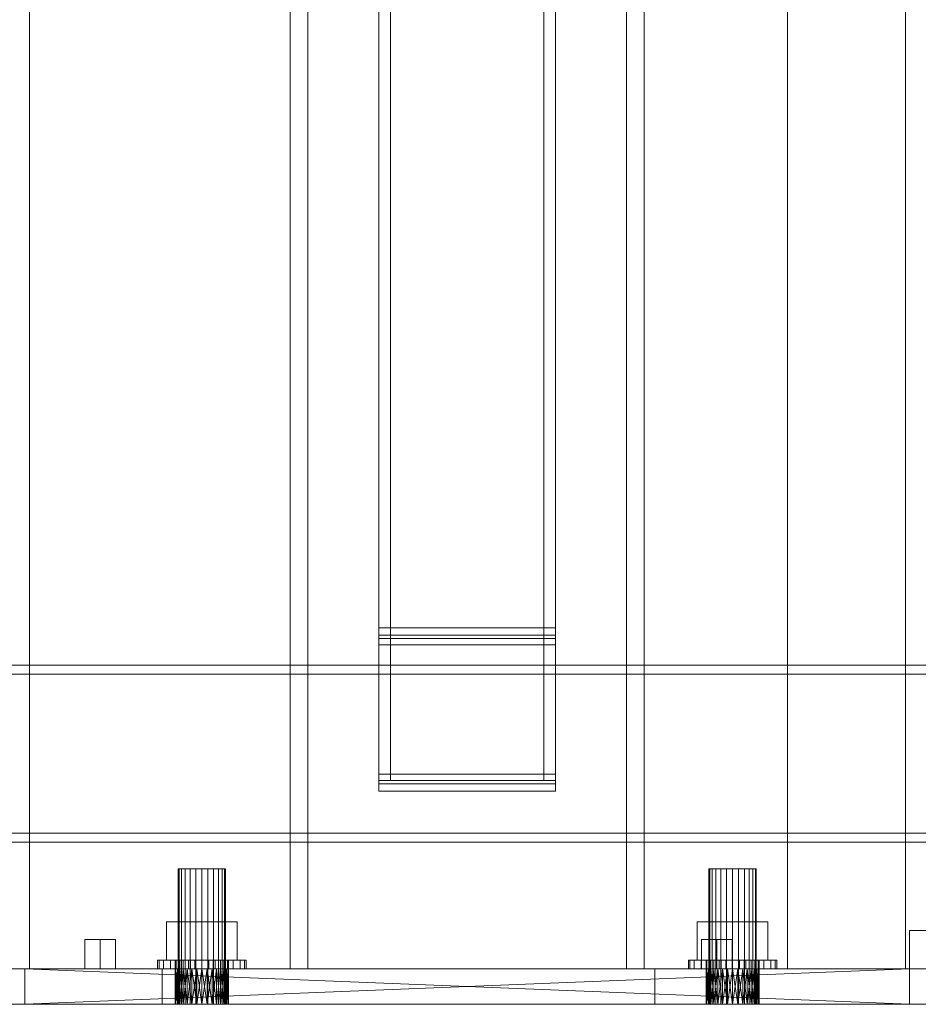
# Model space of a CAD drawing. Header units: millimetres. Extents: x -2233 to 61924, y -68080 to 6847.
# Tile 91 of 256: x 598 to 903, y -36000 to -35666. Entities that reach past the tile are written whole.
import ezdxf

# ---------------------------------------------------------------- set-up
doc = ezdxf.new("R2010")
doc.units = ezdxf.units.MM
for name, color, linetype, lineweight in [('COTAS_O', 1, 'Continuous', 0), ('COTAS_P', 1, 'Continuous', 0), ('frontal_C01', 7, 'Continuous', 0), ('frontal_C10', 7, 'Continuous', 0), ('frontal_mezcladora', 7, 'Continuous', 0), ('frontal_secador', 7, 'Continuous', 0)]:
    doc.layers.add(name, color=color, linetype=linetype, lineweight=lineweight)
doc.dimstyles.new('R19_100', dxfattribs={"dimtxt": 250, "dimasz": 150, "dimexe": 150, "dimexo": 80, "dimgap": 100, "dimtad": 1, "dimtih": 1, "dimtoh": 1, "dimdsep": 46, "dimcen": 0.09, "dimadec": 0, "dimazin": 0, "dimtfac": 1, "dimtdec": 4, "dimtofl": 0, "dimtmove": 0, "dimatfit": 3, "dimfxl": 1, "dimtolj": 1, "dimtzin": 0, "dimarcsym": 0})

# ---------------------------------------------------------------- blocks, each defined once
blk = doc.blocks.new('DIM_R28_60')
at = {"layer": 'COTAS_O'}
for p, q in [((-1400, -35300), (-1250, -35255)), ((1400, -35300), (1250, -35255)), ((-1400, -36000), (-1400, -35300)), ((-1400, -35300), (1400, -35300)), ((-1400, -35300), (-1250, -35345)), ((1400, -35300), (1250, -35345)), ((1400, -36000), (1400, -35300))]:
    blk.add_line(p, q, dxfattribs=at)
blk.add_text('2800 O', height=250, dxfattribs=at).set_placement((0, -35200))
blk = doc.blocks.new('DIM_R28_62')
at = {"layer": 'COTAS_P'}
for p, q in [((-305, -35300), (-155, -35255)), ((345, -35300), (195, -35255)), ((-305, -36000), (-305, -35300)), ((-305, -35300), (345, -35300)), ((-305, -35300), (-155, -35345)), ((345, -35300), (195, -35345)), ((345, -36000), (345, -35300))]:
    blk.add_line(p, q, dxfattribs=at)
blk.add_text('650 P', height=250, dxfattribs=at).set_placement((20, -35200))

msp = doc.modelspace()

# ---------------------------------------------------------------- linework, layer by layer
at = {"layer": 'frontal_C01'}
for p, q in [((900, -35975), (1060, -35975)), ((900, -36000), (900, -35975)), ((900, -36000), (1060, -36000))]:
    msp.add_line(p, q, dxfattribs=at)
at = {"layer": 'frontal_C10'}
for p, q in [((601.558, -35988), (601.558, -34270.568)), ((601.558, -35988), (601.558, -34279.739)), ((858.618, -34689.021), (858.618, -35988)), ((898.618, -35988), (898.618, -34690.549)), ((858.618, -35988), (858.618, -34698.191)), ((898.618, -35988), (898.618, -34699.72)), ((625.558, -35978), (620.362, -35978)), ((620.362, -35988), (620.362, -35978)), ((625.558, -35978), (630.754, -35978)), ((625.558, -35978), (625.558, -35988)), ((630.754, -35988), (630.754, -35978)), ((834.618, -35978), (829.422, -35978)), ((829.422, -35988), (829.422, -35978)), ((834.618, -35978), (839.814, -35978)), ((834.618, -35978), (834.618, -35988)), ((839.814, -35988), (839.814, -35978)), ((516.558, -35988), (646.558, -35988)), ((561.558, -35988), (601.558, -35988)), ((620.362, -35988), (625.558, -35988)), ((625.558, -35988), (630.754, -35988)), ((646.558, -36000), (646.558, -35988)), ((813.618, -35988), (943.618, -35988)), ((813.618, -36000), (813.618, -35988)), ((829.422, -35988), (834.618, -35988)), ((834.618, -35988), (839.814, -35988)), ((858.618, -35988), (898.618, -35988)), ((516.558, -36000), (646.558, -36000)), ((813.618, -36000), (943.618, -36000))]:
    msp.add_line(p, q, dxfattribs=at)
at = {"layer": 'frontal_mezcladora'}
for p, q in [((690, -35988), (690, -34900)), ((696, -35988), (696, -34900)), ((804, -35988), (804, -34900)), ((810, -35988), (810, -34900)), ((720, -35872.255), (720, -35022.255)), ((780, -35022.255), (780, -35872.255)), ((720, -35874.749), (720, -35024.749)), ((720, -35025.954), (720, -35875.954)), ((724, -35025.954), (724, -35875.954)), ((776, -35875.954), (776, -35025.954)), ((780, -35024.749), (780, -35874.749)), ((780, -35875.954), (780, -35025.954)), ((720, -35028.116), (720, -35878.116)), ((724, -35028.116), (724, -35878.116)), ((776, -35878.116), (776, -35028.116)), ((780, -35878.116), (780, -35028.116)), ((720, -35921.884), (720, -35071.884)), ((724, -35921.884), (724, -35071.884)), ((776, -35071.884), (776, -35921.884)), ((780, -35071.884), (780, -35921.884)), ((720, -35924.046), (720, -35074.046)), ((720, -35075.251), (720, -35925.251)), ((724, -35924.046), (724, -35074.046)), ((776, -35074.046), (776, -35924.046)), ((780, -35074.046), (780, -35924.046)), ((780, -35925.251), (780, -35075.251)), ((720, -35077.745), (720, -35927.745)), ((780, -35927.745), (780, -35077.745)), ((780, -35872.255), (720, -35872.255)), ((720, -35872.255), (720, -35875.954)), ((780, -35874.749), (720, -35874.749)), ((720, -35874.749), (720, -35878.116)), ((780, -35875.954), (780, -35872.255)), ((780, -35878.116), (780, -35874.749)), ((720, -35875.954), (780, -35875.954)), ((724, -35875.954), (720, -35875.954)), ((720, -35875.954), (720, -35924.046)), ((720, -35878.116), (780, -35878.116)), ((724, -35878.116), (720, -35878.116)), ((720, -35878.116), (720, -35921.884)), ((724, -35924.046), (724, -35875.954)), ((724, -35921.884), (724, -35878.116)), ((780, -35875.954), (776, -35875.954)), ((776, -35875.954), (776, -35924.046)), ((780, -35878.116), (776, -35878.116)), ((776, -35878.116), (776, -35921.884)), ((780, -35924.046), (780, -35875.954)), ((780, -35921.884), (780, -35878.116)), ((780, -35921.884), (720, -35921.884)), ((720, -35921.884), (720, -35925.251)), ((720, -35921.884), (724, -35921.884)), ((780, -35924.046), (720, -35924.046)), ((720, -35924.046), (720, -35927.745)), ((720, -35924.046), (724, -35924.046)), ((776, -35921.884), (780, -35921.884)), ((776, -35924.046), (780, -35924.046)), ((780, -35925.251), (780, -35921.884)), ((780, -35927.745), (780, -35924.046)), ((720, -35925.251), (780, -35925.251)), ((720, -35927.745), (780, -35927.745)), ((652.273, -35954), (652, -35954)), ((652, -36000), (652, -35954)), ((653.072, -35954), (652.273, -35954)), ((652.273, -36000), (652.273, -35954)), ((654.343, -35954), (653.072, -35954)), ((653.072, -36000), (653.072, -35954)), ((656, -35954), (654.343, -35954)), ((654.343, -36000), (654.343, -35954)), ((657.929, -35954), (656, -35954)), ((656, -36000), (656, -35954)), ((660, -35954), (657.929, -35954)), ((657.929, -36000), (657.929, -35954)), ((660, -35954), (662.071, -35954)), ((660, -35954), (660, -36000)), ((662.071, -35954), (664, -35954)), ((662.071, -36000), (662.071, -35954)), ((664, -35954), (665.657, -35954)), ((664, -36000), (664, -35954)), ((665.657, -35954), (666.928, -35954)), ((665.657, -36000), (665.657, -35954)), ((666.928, -35954), (667.727, -35954)), ((666.928, -36000), (666.928, -35954)), ((667.727, -35954), (668, -35954)), ((667.727, -36000), (667.727, -35954)), ((668, -36000), (668, -35954)), ((832.273, -35954), (832, -35954)), ((832, -36000), (832, -35954)), ((833.072, -35954), (832.273, -35954)), ((832.273, -36000), (832.273, -35954)), ((834.343, -35954), (833.072, -35954)), ((833.072, -36000), (833.072, -35954)), ((836, -35954), (834.343, -35954)), ((834.343, -36000), (834.343, -35954)), ((837.929, -35954), (836, -35954)), ((836, -36000), (836, -35954)), ((840, -35954), (837.929, -35954)), ((837.929, -36000), (837.929, -35954)), ((840, -35954), (842.071, -35954)), ((840, -35954), (840, -36000)), ((842.071, -35954), (844, -35954)), ((842.071, -36000), (842.071, -35954)), ((844, -35954), (845.657, -35954)), ((844, -36000), (844, -35954)), ((845.657, -35954), (846.928, -35954)), ((845.657, -36000), (845.657, -35954)), ((846.928, -35954), (847.727, -35954)), ((846.928, -36000), (846.928, -35954)), ((847.727, -35954), (848, -35954)), ((847.727, -36000), (847.727, -35954)), ((848, -36000), (848, -35954)), ((648.006, -35985), (648.006, -35972)), ((648.006, -35972), (660, -35972)), ((648.006, -35972), (653.072, -35972)), ((660, -35972), (653.072, -35972)), ((653.072, -35972), (653.072, -35985)), ((671.994, -35972), (660, -35972)), ((660, -35972), (660, -35985)), ((660, -35972), (666.928, -35972)), ((666.928, -35972), (666.928, -35985)), ((671.994, -35972), (666.928, -35972)), ((671.994, -35985), (671.994, -35972)), ((828.006, -35985), (828.006, -35972)), ((828.006, -35972), (840, -35972)), ((828.006, -35972), (833.072, -35972)), ((840, -35972), (833.072, -35972)), ((833.072, -35972), (833.072, -35985)), ((851.994, -35972), (840, -35972)), ((840, -35972), (840, -35985)), ((840, -35972), (846.928, -35972)), ((846.928, -35972), (846.928, -35985)), ((851.994, -35972), (846.928, -35972)), ((851.994, -35985), (851.994, -35972)), ((645, -35988), (645, -35985)), ((645, -35985), (645.511, -35985)), ((645, -35985), (651, -35985)), ((645.511, -35988), (645.511, -35985)), ((645.511, -35985), (647.01, -35985)), ((645.511, -35985), (651.307, -35985)), ((647.01, -35988), (647.01, -35985)), ((647.01, -35985), (649.393, -35985)), ((647.01, -35985), (652.206, -35985)), ((660, -35985), (648.006, -35985)), ((653.072, -35985), (648.006, -35985)), ((649.393, -35988), (649.393, -35985)), ((649.393, -35985), (652.5, -35985)), ((649.393, -35985), (653.636, -35985)), ((651.307, -35985), (651, -35985)), ((651, -35985), (651, -35988)), ((652.206, -35985), (651.307, -35985)), ((651.307, -35985), (651.307, -35988)), ((653.636, -35985), (652.206, -35985)), ((652.206, -35985), (652.206, -35988)), ((652.5, -35988), (652.5, -35985)), ((652.5, -35985), (656.118, -35985)), ((652.5, -35985), (655.5, -35985)), ((653.072, -35985), (660, -35985)), ((655.5, -35985), (653.636, -35985)), ((653.636, -35985), (653.636, -35988)), ((657.671, -35985), (655.5, -35985)), ((655.5, -35985), (655.5, -35988)), ((656.118, -35988), (656.118, -35985)), ((656.118, -35985), (660, -35985)), ((656.118, -35985), (657.671, -35985)), ((660, -35985), (657.671, -35985)), ((657.671, -35985), (657.671, -35988)), ((663.882, -35985), (660, -35985)), ((660, -35985), (660, -35988)), ((660, -35985), (662.329, -35985)), ((660, -35985), (671.994, -35985)), ((666.928, -35985), (660, -35985)), ((662.329, -35985), (662.329, -35988)), ((663.882, -35985), (662.329, -35985)), ((662.329, -35985), (664.5, -35985)), ((663.882, -35988), (663.882, -35985)), ((667.5, -35985), (663.882, -35985)), ((664.5, -35985), (664.5, -35988)), ((667.5, -35985), (664.5, -35985)), ((664.5, -35985), (666.364, -35985)), ((666.364, -35985), (666.364, -35988)), ((670.607, -35985), (666.364, -35985)), ((666.364, -35985), (667.794, -35985)), ((666.928, -35985), (671.994, -35985)), ((667.5, -35988), (667.5, -35985)), ((670.607, -35985), (667.5, -35985)), ((667.794, -35985), (667.794, -35988)), ((672.99, -35985), (667.794, -35985)), ((667.794, -35985), (668.693, -35985)), ((668.693, -35985), (668.693, -35988)), ((674.489, -35985), (668.693, -35985)), ((668.693, -35985), (669, -35985)), ((669, -35985), (669, -35988)), ((675, -35985), (669, -35985)), ((670.607, -35988), (670.607, -35985)), ((672.99, -35985), (670.607, -35985)), ((672.99, -35988), (672.99, -35985)), ((674.489, -35985), (672.99, -35985)), ((674.489, -35988), (674.489, -35985)), ((675, -35985), (674.489, -35985)), ((675, -35988), (675, -35985)), ((825, -35988), (825, -35985)), ((825, -35985), (825.511, -35985)), ((825, -35985), (831, -35985)), ((825.511, -35988), (825.511, -35985)), ((825.511, -35985), (827.01, -35985)), ((825.511, -35985), (831.307, -35985)), ((827.01, -35988), (827.01, -35985)), ((827.01, -35985), (829.393, -35985)), ((827.01, -35985), (832.206, -35985)), ((840, -35985), (828.006, -35985)), ((833.072, -35985), (828.006, -35985)), ((829.393, -35988), (829.393, -35985)), ((829.393, -35985), (832.5, -35985)), ((829.393, -35985), (833.636, -35985)), ((831.307, -35985), (831, -35985)), ((831, -35985), (831, -35988)), ((832.206, -35985), (831.307, -35985)), ((831.307, -35985), (831.307, -35988)), ((833.636, -35985), (832.206, -35985)), ((832.206, -35985), (832.206, -35988)), ((832.5, -35988), (832.5, -35985)), ((832.5, -35985), (836.118, -35985)), ((832.5, -35985), (835.5, -35985)), ((833.072, -35985), (840, -35985)), ((835.5, -35985), (833.636, -35985)), ((833.636, -35985), (833.636, -35988)), ((837.671, -35985), (835.5, -35985)), ((835.5, -35985), (835.5, -35988)), ((836.118, -35988), (836.118, -35985)), ((836.118, -35985), (840, -35985)), ((836.118, -35985), (837.671, -35985)), ((840, -35985), (837.671, -35985)), ((837.671, -35985), (837.671, -35988)), ((843.882, -35985), (840, -35985)), ((840, -35985), (840, -35988)), ((840, -35985), (842.329, -35985)), ((840, -35985), (851.994, -35985)), ((846.928, -35985), (840, -35985)), ((842.329, -35985), (842.329, -35988)), ((843.882, -35985), (842.329, -35985)), ((842.329, -35985), (844.5, -35985)), ((843.882, -35988), (843.882, -35985)), ((847.5, -35985), (843.882, -35985)), ((844.5, -35985), (844.5, -35988)), ((847.5, -35985), (844.5, -35985)), ((844.5, -35985), (846.364, -35985)), ((846.364, -35985), (846.364, -35988)), ((850.607, -35985), (846.364, -35985)), ((846.364, -35985), (847.794, -35985)), ((846.928, -35985), (851.994, -35985)), ((847.5, -35988), (847.5, -35985)), ((850.607, -35985), (847.5, -35985)), ((847.794, -35985), (847.794, -35988)), ((852.99, -35985), (847.794, -35985)), ((847.794, -35985), (848.693, -35985)), ((848.693, -35985), (848.693, -35988)), ((854.489, -35985), (848.693, -35985)), ((848.693, -35985), (849, -35985)), ((849, -35985), (849, -35988)), ((855, -35985), (849, -35985)), ((850.607, -35988), (850.607, -35985)), ((852.99, -35985), (850.607, -35985)), ((852.99, -35988), (852.99, -35985)), ((854.489, -35985), (852.99, -35985)), ((854.489, -35988), (854.489, -35985)), ((855, -35985), (854.489, -35985)), ((855, -35988), (855, -35985)), ((840, -35988), (600, -35988)), ((600, -35988), (838.244, -35988)), ((600, -35988), (660, -35988)), ((661.756, -35988), (600, -35988)), ((600, -35988), (658.244, -35988)), ((900, -35988), (600, -35988)), ((600, -35988), (836.556, -35988)), ((663.444, -35988), (600, -35988)), ((600, -35988), (656.556, -35988)), ((600, -35988), (835, -35988)), ((665, -35988), (600, -35988)), ((600, -35988), (655, -35988)), ((600, -35988), (833.636, -35988)), ((600, -35988), (653.636, -35988)), ((600, -35988), (832.517, -35988)), ((600, -35988), (652.517, -35988)), ((600, -35988), (831.685, -35988)), ((600, -35988), (651.685, -35988)), ((600, -35988), (831.173, -35988)), ((600, -35988), (651.173, -35988)), ((600, -35988), (831, -35988)), ((600, -35988), (651, -35988)), ((841.756, -35988), (600, -35988)), ((600, -36000), (600, -35988)), ((900, -36000), (600, -35988)), ((600, -36000), (900, -35988)), ((645.511, -35988), (645, -35988)), ((651, -35988), (645, -35988)), ((647.01, -35988), (645.511, -35988)), ((651.307, -35988), (645.511, -35988)), ((649.393, -35988), (647.01, -35988)), ((652.206, -35988), (647.01, -35988)), ((652.5, -35988), (649.393, -35988)), ((653.636, -35988), (649.393, -35988)), ((651, -35988), (651.173, -35988)), ((660, -35988), (651, -35988)), ((658.244, -35988), (651, -35988)), ((656.556, -35988), (651, -35988)), ((655, -35988), (651, -35988)), ((653.636, -35988), (651, -35988)), ((652.517, -35988), (651, -35988)), ((651, -36000), (651.173, -35988)), ((651, -36000), (651, -35988)), ((651.173, -36000), (651, -35988)), ((651, -35988), (651.307, -35988)), ((651.173, -35988), (651.685, -35988)), ((660, -35988), (651.173, -35988)), ((651.173, -36000), (651.685, -35988)), ((651.173, -36000), (651.173, -35988)), ((651.685, -36000), (651.173, -35988)), ((651.307, -35988), (652.206, -35988)), ((651.685, -35988), (652.517, -35988)), ((660, -35988), (651.685, -35988)), ((651.685, -36000), (652.517, -35988)), ((651.685, -36000), (651.685, -35988)), ((652.517, -36000), (651.685, -35988)), ((652.206, -35988), (653.636, -35988)), ((656.118, -35988), (652.5, -35988)), ((655.5, -35988), (652.5, -35988)), ((652.517, -35988), (653.636, -35988)), ((660, -35988), (652.517, -35988)), ((652.517, -36000), (653.636, -35988)), ((652.517, -36000), (652.517, -35988)), ((653.636, -36000), (652.517, -35988)), ((653.636, -35988), (655, -35988)), ((660, -35988), (653.636, -35988)), ((653.636, -36000), (655, -35988)), ((653.636, -36000), (653.636, -35988)), ((655, -36000), (653.636, -35988)), ((653.636, -35988), (655.5, -35988)), ((655, -35988), (656.556, -35988)), ((660, -35988), (655, -35988)), ((655, -36000), (656.556, -35988)), ((655, -36000), (655, -35988)), ((656.556, -36000), (655, -35988)), ((655.5, -35988), (657.671, -35988)), ((660, -35988), (656.118, -35988)), ((657.671, -35988), (656.118, -35988)), ((656.556, -35988), (658.244, -35988)), ((660, -35988), (656.556, -35988)), ((656.556, -36000), (658.244, -35988)), ((656.556, -36000), (656.556, -35988)), ((658.244, -36000), (656.556, -35988)), ((657.671, -35988), (660, -35988)), ((658.244, -35988), (660, -35988)), ((658.244, -36000), (660, -35988)), ((658.244, -36000), (658.244, -35988)), ((660, -36000), (658.244, -35988)), ((660, -35988), (661.756, -35988)), ((660, -35988), (663.444, -35988)), ((660, -35988), (665, -35988)), ((660, -35988), (666.364, -35988)), ((660, -35988), (667.483, -35988)), ((660, -35988), (668.315, -35988)), ((660, -35988), (668.827, -35988)), ((660, -35988), (669, -35988)), ((660, -35988), (660, -36000)), ((661.756, -36000), (660, -35988)), ((660, -36000), (661.756, -35988)), ((660, -35988), (663.882, -35988)), ((662.329, -35988), (660, -35988)), ((661.756, -35988), (663.444, -35988)), ((661.756, -35988), (669, -35988)), ((661.756, -36000), (661.756, -35988)), ((663.444, -36000), (661.756, -35988)), ((661.756, -36000), (663.444, -35988)), ((662.329, -35988), (663.882, -35988)), ((664.5, -35988), (662.329, -35988)), ((663.444, -35988), (665, -35988)), ((663.444, -35988), (669, -35988)), ((663.444, -36000), (663.444, -35988)), ((665, -36000), (663.444, -35988)), ((663.444, -36000), (665, -35988)), ((663.882, -35988), (667.5, -35988)), ((664.5, -35988), (667.5, -35988)), ((666.364, -35988), (664.5, -35988)), ((666.364, -35988), (665, -35988)), ((665, -35988), (669, -35988)), ((665, -35988), (833.636, -35988)), ((840, -35988), (665, -35988)), ((665, -36000), (665, -35988)), ((666.364, -36000), (665, -35988)), ((665, -36000), (666.364, -35988)), ((667.483, -35988), (666.364, -35988)), ((666.364, -35988), (669, -35988)), ((666.364, -35988), (833.636, -35988)), ((666.364, -35988), (831, -35988)), ((666.364, -35988), (831.173, -35988)), ((666.364, -35988), (831.685, -35988)), ((666.364, -35988), (832.517, -35988)), ((840, -35988), (666.364, -35988)), ((666.364, -36000), (666.364, -35988)), ((667.483, -36000), (666.364, -35988)), ((666.364, -36000), (667.483, -35988)), ((666.364, -35988), (670.607, -35988)), ((667.794, -35988), (666.364, -35988)), ((668.315, -35988), (667.483, -35988)), ((667.483, -35988), (669, -35988)), ((667.483, -35988), (833.636, -35988)), ((840, -35988), (667.483, -35988)), ((667.483, -36000), (667.483, -35988)), ((668.315, -36000), (667.483, -35988)), ((667.483, -36000), (668.315, -35988)), ((667.5, -35988), (670.607, -35988)), ((667.794, -35988), (672.99, -35988)), ((668.693, -35988), (667.794, -35988)), ((668.827, -35988), (668.315, -35988)), ((668.315, -35988), (669, -35988)), ((668.315, -35988), (833.636, -35988)), ((840, -35988), (668.315, -35988)), ((668.315, -36000), (668.315, -35988)), ((668.827, -36000), (668.315, -35988)), ((668.315, -36000), (668.827, -35988)), ((668.693, -35988), (674.489, -35988)), ((669, -35988), (668.693, -35988)), ((669, -35988), (668.827, -35988)), ((668.827, -35988), (833.636, -35988)), ((668.827, -35988), (840, -35988)), ((668.827, -36000), (668.827, -35988)), ((669, -36000), (668.827, -35988)), ((668.827, -36000), (669, -35988)), ((669, -35988), (833.636, -35988)), ((669, -35988), (835, -35988)), ((669, -35988), (836.556, -35988)), ((669, -35988), (838.244, -35988)), ((669, -35988), (840, -35988)), ((669, -36000), (669, -35988)), ((669, -35988), (675, -35988)), ((670.607, -35988), (672.99, -35988)), ((672.99, -35988), (674.489, -35988)), ((674.489, -35988), (675, -35988)), ((690, -35988), (696, -35988)), ((696, -35988), (804, -35988)), ((804, -35988), (810, -35988)), ((825.511, -35988), (825, -35988)), ((831, -35988), (825, -35988)), ((827.01, -35988), (825.511, -35988)), ((831.307, -35988), (825.511, -35988)), ((829.393, -35988), (827.01, -35988)), ((832.206, -35988), (827.01, -35988)), ((832.5, -35988), (829.393, -35988)), ((833.636, -35988), (829.393, -35988)), ((831, -35988), (831.173, -35988)), ((840, -35988), (831, -35988)), ((838.244, -35988), (831, -35988)), ((836.556, -35988), (831, -35988)), ((835, -35988), (831, -35988)), ((833.636, -35988), (831, -35988)), ((831, -36000), (831.173, -35988)), ((831, -36000), (831, -35988)), ((831.173, -36000), (831, -35988)), ((831, -35988), (831.307, -35988)), ((831.173, -35988), (831.685, -35988)), ((840, -35988), (831.173, -35988)), ((831.173, -36000), (831.685, -35988)), ((831.173, -36000), (831.173, -35988)), ((831.685, -36000), (831.173, -35988)), ((831.307, -35988), (832.206, -35988)), ((831.685, -35988), (832.517, -35988)), ((840, -35988), (831.685, -35988)), ((831.685, -36000), (832.517, -35988)), ((831.685, -36000), (831.685, -35988)), ((832.517, -36000), (831.685, -35988)), ((832.206, -35988), (833.636, -35988)), ((836.118, -35988), (832.5, -35988)), ((835.5, -35988), (832.5, -35988)), ((832.517, -35988), (833.636, -35988)), ((840, -35988), (832.517, -35988)), ((832.517, -36000), (833.636, -35988)), ((832.517, -36000), (832.517, -35988)), ((833.636, -36000), (832.517, -35988)), ((833.636, -35988), (835, -35988)), ((840, -35988), (833.636, -35988)), ((833.636, -36000), (835, -35988)), ((833.636, -36000), (833.636, -35988)), ((835, -36000), (833.636, -35988)), ((833.636, -35988), (835.5, -35988)), ((835, -35988), (836.556, -35988)), ((840, -35988), (835, -35988)), ((835, -36000), (836.556, -35988)), ((835, -36000), (835, -35988)), ((836.556, -36000), (835, -35988)), ((835.5, -35988), (837.671, -35988)), ((840, -35988), (836.118, -35988)), ((837.671, -35988), (836.118, -35988)), ((836.556, -35988), (838.244, -35988)), ((840, -35988), (836.556, -35988)), ((836.556, -36000), (838.244, -35988)), ((836.556, -36000), (836.556, -35988)), ((838.244, -36000), (836.556, -35988)), ((837.671, -35988), (840, -35988)), ((838.244, -35988), (840, -35988)), ((838.244, -36000), (840, -35988)), ((838.244, -36000), (838.244, -35988)), ((840, -36000), (838.244, -35988)), ((840, -35988), (841.756, -35988)), ((840, -35988), (900, -35988)), ((840, -35988), (840, -36000)), ((841.756, -36000), (840, -35988)), ((840, -36000), (841.756, -35988)), ((840, -35988), (843.882, -35988)), ((842.329, -35988), (840, -35988)), ((841.756, -35988), (900, -35988)), ((843.444, -35988), (841.756, -35988)), ((841.756, -35988), (845, -35988)), ((841.756, -35988), (846.364, -35988)), ((841.756, -35988), (847.483, -35988)), ((841.756, -35988), (848.315, -35988)), ((841.756, -35988), (848.827, -35988)), ((841.756, -35988), (849, -35988)), ((841.756, -36000), (841.756, -35988)), ((843.444, -36000), (841.756, -35988)), ((841.756, -36000), (843.444, -35988)), ((842.329, -35988), (843.882, -35988)), ((844.5, -35988), (842.329, -35988)), ((843.444, -35988), (900, -35988)), ((845, -35988), (843.444, -35988)), ((843.444, -35988), (849, -35988)), ((843.444, -36000), (843.444, -35988)), ((845, -36000), (843.444, -35988)), ((843.444, -36000), (845, -35988)), ((843.882, -35988), (847.5, -35988)), ((844.5, -35988), (847.5, -35988)), ((846.364, -35988), (844.5, -35988)), ((845, -35988), (900, -35988)), ((846.364, -35988), (845, -35988)), ((845, -35988), (849, -35988)), ((845, -36000), (845, -35988)), ((846.364, -36000), (845, -35988)), ((845, -36000), (846.364, -35988)), ((846.364, -35988), (900, -35988)), ((847.483, -35988), (846.364, -35988)), ((846.364, -35988), (849, -35988)), ((846.364, -36000), (846.364, -35988)), ((847.483, -36000), (846.364, -35988)), ((846.364, -36000), (847.483, -35988)), ((846.364, -35988), (850.607, -35988)), ((847.794, -35988), (846.364, -35988)), ((847.483, -35988), (900, -35988)), ((848.315, -35988), (847.483, -35988)), ((847.483, -35988), (849, -35988)), ((847.483, -36000), (847.483, -35988)), ((848.315, -36000), (847.483, -35988)), ((847.483, -36000), (848.315, -35988)), ((847.5, -35988), (850.607, -35988)), ((847.794, -35988), (852.99, -35988)), ((848.693, -35988), (847.794, -35988)), ((848.315, -35988), (900, -35988)), ((848.827, -35988), (848.315, -35988)), ((848.315, -36000), (848.315, -35988)), ((848.827, -36000), (848.315, -35988)), ((848.315, -36000), (848.827, -35988)), ((848.693, -35988), (854.489, -35988)), ((849, -35988), (848.693, -35988)), ((848.827, -35988), (900, -35988)), ((849, -35988), (848.827, -35988)), ((848.827, -36000), (848.827, -35988)), ((849, -36000), (848.827, -35988)), ((848.827, -36000), (849, -35988)), ((849, -35988), (900, -35988)), ((849, -36000), (849, -35988)), ((849, -35988), (855, -35988)), ((850.607, -35988), (852.99, -35988)), ((852.99, -35988), (854.489, -35988)), ((854.489, -35988), (855, -35988)), ((900, -36000), (900, -35988)), ((600, -36000), (840, -36000)), ((838.244, -36000), (600, -36000)), ((660, -36000), (600, -36000)), ((600, -36000), (661.756, -36000)), ((658.244, -36000), (600, -36000)), ((600, -36000), (900, -36000)), ((836.556, -36000), (600, -36000)), ((600, -36000), (663.444, -36000)), ((656.556, -36000), (600, -36000)), ((835, -36000), (600, -36000)), ((600, -36000), (665, -36000)), ((655, -36000), (600, -36000)), ((833.636, -36000), (600, -36000)), ((653.636, -36000), (600, -36000)), ((832.517, -36000), (600, -36000)), ((652.517, -36000), (600, -36000)), ((831.685, -36000), (600, -36000)), ((651.685, -36000), (600, -36000)), ((831.173, -36000), (600, -36000)), ((651.173, -36000), (600, -36000)), ((831, -36000), (600, -36000)), ((651, -36000), (600, -36000)), ((600, -36000), (841.756, -36000)), ((651.173, -36000), (651, -36000)), ((651, -36000), (660, -36000)), ((651, -36000), (658.244, -36000)), ((651, -36000), (656.556, -36000)), ((651, -36000), (655, -36000)), ((651, -36000), (653.636, -36000)), ((651, -36000), (652.517, -36000)), ((651.685, -36000), (651.173, -36000)), ((651.173, -36000), (660, -36000)), ((652.517, -36000), (651.685, -36000)), ((651.685, -36000), (660, -36000)), ((652.273, -36000), (652, -36000)), ((653.072, -36000), (652.273, -36000)), ((653.636, -36000), (652.517, -36000)), ((652.517, -36000), (660, -36000)), ((654.343, -36000), (653.072, -36000)), ((655, -36000), (653.636, -36000)), ((653.636, -36000), (660, -36000)), ((656, -36000), (654.343, -36000)), ((656.556, -36000), (655, -36000)), ((655, -36000), (660, -36000)), ((657.929, -36000), (656, -36000)), ((658.244, -36000), (656.556, -36000)), ((656.556, -36000), (660, -36000)), ((657.929, -36000), (660, -36000)), ((660, -36000), (658.244, -36000)), ((661.756, -36000), (660, -36000)), ((663.444, -36000), (660, -36000)), ((665, -36000), (660, -36000)), ((666.364, -36000), (660, -36000)), ((667.483, -36000), (660, -36000)), ((668.315, -36000), (660, -36000)), ((668.827, -36000), (660, -36000)), ((669, -36000), (660, -36000)), ((660, -36000), (662.071, -36000)), ((663.444, -36000), (661.756, -36000)), ((669, -36000), (661.756, -36000)), ((662.071, -36000), (664, -36000)), ((665, -36000), (663.444, -36000)), ((669, -36000), (663.444, -36000)), ((664, -36000), (665.657, -36000)), ((665, -36000), (666.364, -36000)), ((669, -36000), (665, -36000)), ((833.636, -36000), (665, -36000)), ((665, -36000), (840, -36000)), ((665.657, -36000), (666.928, -36000)), ((666.364, -36000), (667.483, -36000)), ((669, -36000), (666.364, -36000)), ((833.636, -36000), (666.364, -36000)), ((831, -36000), (666.364, -36000)), ((831.173, -36000), (666.364, -36000)), ((831.685, -36000), (666.364, -36000)), ((832.517, -36000), (666.364, -36000)), ((666.364, -36000), (840, -36000)), ((666.928, -36000), (667.727, -36000)), ((667.483, -36000), (668.315, -36000)), ((669, -36000), (667.483, -36000)), ((833.636, -36000), (667.483, -36000)), ((667.483, -36000), (840, -36000)), ((667.727, -36000), (668, -36000)), ((668.315, -36000), (668.827, -36000)), ((669, -36000), (668.315, -36000)), ((833.636, -36000), (668.315, -36000)), ((668.315, -36000), (840, -36000)), ((668.827, -36000), (669, -36000)), ((833.636, -36000), (668.827, -36000)), ((840, -36000), (668.827, -36000)), ((833.636, -36000), (669, -36000)), ((835, -36000), (669, -36000)), ((836.556, -36000), (669, -36000)), ((838.244, -36000), (669, -36000)), ((840, -36000), (669, -36000)), ((831.173, -36000), (831, -36000)), ((831, -36000), (840, -36000)), ((831, -36000), (838.244, -36000)), ((831, -36000), (836.556, -36000)), ((831, -36000), (835, -36000)), ((831, -36000), (833.636, -36000)), ((831.685, -36000), (831.173, -36000)), ((831.173, -36000), (840, -36000)), ((832.517, -36000), (831.685, -36000)), ((831.685, -36000), (840, -36000)), ((832.273, -36000), (832, -36000)), ((833.072, -36000), (832.273, -36000)), ((833.636, -36000), (832.517, -36000)), ((832.517, -36000), (840, -36000)), ((834.343, -36000), (833.072, -36000)), ((835, -36000), (833.636, -36000)), ((833.636, -36000), (840, -36000)), ((836, -36000), (834.343, -36000)), ((836.556, -36000), (835, -36000)), ((835, -36000), (840, -36000)), ((837.929, -36000), (836, -36000)), ((838.244, -36000), (836.556, -36000)), ((836.556, -36000), (840, -36000)), ((837.929, -36000), (840, -36000)), ((840, -36000), (838.244, -36000)), ((841.756, -36000), (840, -36000)), ((900, -36000), (840, -36000)), ((840, -36000), (842.071, -36000)), ((900, -36000), (841.756, -36000)), ((841.756, -36000), (843.444, -36000)), ((845, -36000), (841.756, -36000)), ((846.364, -36000), (841.756, -36000)), ((847.483, -36000), (841.756, -36000)), ((848.315, -36000), (841.756, -36000)), ((848.827, -36000), (841.756, -36000)), ((849, -36000), (841.756, -36000)), ((842.071, -36000), (844, -36000)), ((900, -36000), (843.444, -36000)), ((843.444, -36000), (845, -36000)), ((849, -36000), (843.444, -36000)), ((844, -36000), (845.657, -36000)), ((900, -36000), (845, -36000)), ((845, -36000), (846.364, -36000)), ((849, -36000), (845, -36000)), ((845.657, -36000), (846.928, -36000)), ((900, -36000), (846.364, -36000)), ((846.364, -36000), (847.483, -36000)), ((849, -36000), (846.364, -36000)), ((846.928, -36000), (847.727, -36000)), ((900, -36000), (847.483, -36000)), ((847.483, -36000), (848.315, -36000)), ((849, -36000), (847.483, -36000)), ((847.727, -36000), (848, -36000)), ((900, -36000), (848.315, -36000)), ((848.315, -36000), (848.827, -36000)), ((900, -36000), (848.827, -36000)), ((848.827, -36000), (849, -36000)), ((900, -36000), (849, -36000))]:
    msp.add_line(p, q, dxfattribs=at)
at = {"layer": 'frontal_secador'}
for p, q in [((-1265, -35885), (1265, -35885)), ((-1265, -35888), (1265, -35888)), ((-1265, -35942), (1265, -35942)), ((-1265, -35945), (1265, -35945)), ((-1400, -36000), (1400, -36000))]:
    msp.add_line(p, q, dxfattribs=at)

# ---------------------------------------------------------------- dimensions: what is measured, and where the dimension line sits
at = {"layer": 'COTAS_O'}
dim = msp.add_aligned_dim(p1=(-1400, -36000), p2=(1400, -36000), distance=700, text='<> O', dimstyle='R19_100', dxfattribs=at)
dim.commit()
dim.dimension.update_dxf_attribs({"geometry": 'DIM_R28_60', "text_midpoint": (0, -35300)})
at = {"layer": 'COTAS_P'}
dim = msp.add_aligned_dim(p1=(-305, -36000), p2=(345, -36000), distance=700, text='<> P', dimstyle='R19_100', dxfattribs=at)
dim.commit()
dim.dimension.update_dxf_attribs({"geometry": 'DIM_R28_62', "text_midpoint": (20, -35300)})

doc.saveas('drawing.dxf')
